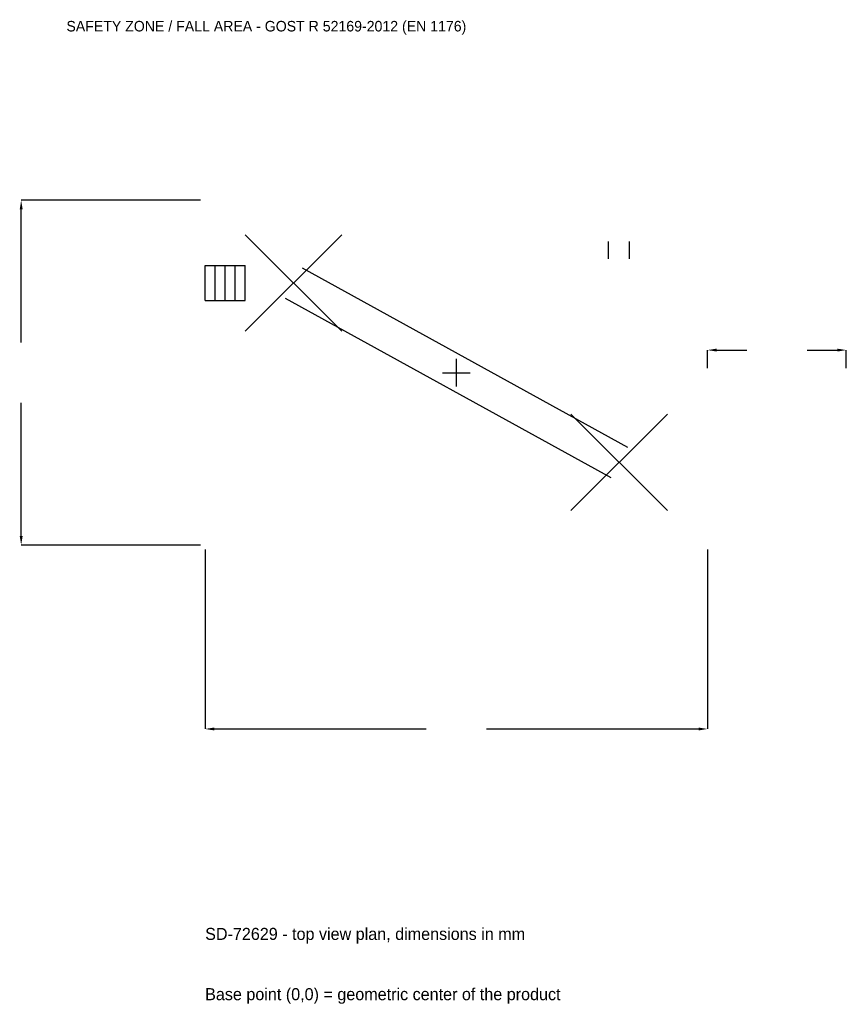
# Model space of a CAD drawing. Extents: x -5823 to 5200, y -8426 to 4709.
import ezdxf

# ---------------------------------------------------------------- set-up
doc = ezdxf.new("R2010")
doc.units = 0
for name, color, linetype in [('GP_MAF_zona_bezopasnosti', 1, 'Continuous'), ('ZSK_DANNYE', 3, 'Continuous'), ('ZSK_KONTUR', 7, 'Continuous'), ('ZSK_RAZMERY', 8, 'Continuous')]:
    doc.layers.add(name, color=color, linetype=linetype)
doc.dimstyles.new('ORION', dxfattribs={"dimtxt": 201, "dimasz": 120.6, "dimexe": 1.25, "dimexo": 60.3, "dimtad": 1, "dimcen": 2.5, "dimazin": 3, "dimtfac": 1, "dimtmove": 0, "dimatfit": 3})

# ---------------------------------------------------------------- blocks, each defined once
blk = doc.blocks.new('_CLOSEDFILLED')
at = {"color": 0, "linetype": 'BYBLOCK'}
blk.add_solid([(-1, 0.16), (0, 0), (-1, -0.16)], dxfattribs=at)
blk = doc.blocks.new('*D1')
for p, q in [((-3350, -2360.3), (-3350, -4753)), ((3350, -2360.3), (3350, -4753)), ((-3229.4, -4753), (-402, -4753)), ((402, -4753), (3229.4, -4753))]:
    blk.add_line(p, q)
at = {"layer": 'Defpoints'}
for p in [(-3350, -2300), (3350, -2300), (-3350, -4753)]:
    blk.add_point(p, dxfattribs=at)
at = {"layer": 'ZSK_RAZMERY', "xscale": 120.6, "yscale": 120.6, "rotation": 180}
blk.add_blockref('_CLOSEDFILLED', (-3350, -4753), dxfattribs=at)
at = {"layer": 'ZSK_RAZMERY', "xscale": 120.6, "yscale": 120.6}
blk.add_blockref('_CLOSEDFILLED', (3350, -4753), dxfattribs=at)
blk = doc.blocks.new('*D2')
for p, q in [((-3410.3, 2300), (-5803, 2300)), ((-5803, 402), (-5803, 2179.4)), ((-5803, -2179.4), (-5803, -402)), ((-3410.3, -2300), (-5803, -2300))]:
    blk.add_line(p, q)
at = {"layer": 'Defpoints'}
for p in [(-3350, 2300), (-5803, -2300), (-3350, -2300)]:
    blk.add_point(p, dxfattribs=at)
at = {"layer": 'ZSK_RAZMERY', "xscale": 120.6, "yscale": 120.6}
for p, rotation in [((-5803, 2300), 90), ((-5803, -2300), 270)]:
    blk.add_blockref('_CLOSEDFILLED', p, dxfattribs=dict(at, rotation=rotation))
blk = doc.blocks.new('*D3')
for p, q in [((3350, 60.3), (3350, 301.5)), ((3470.6, 301.5), (3873, 301.5)), ((4677, 301.5), (5079.4, 301.5)), ((5200, 60.3), (5200, 301.5))]:
    blk.add_line(p, q)
at = {"layer": 'Defpoints'}
for p in [(3350, 301.5), (3350, 0), (5200, 0)]:
    blk.add_point(p, dxfattribs=at)
at = {"layer": 'ZSK_RAZMERY', "xscale": 120.6, "yscale": 120.6, "rotation": 180}
blk.add_blockref('_CLOSEDFILLED', (3350, 301.5), dxfattribs=at)
at = {"layer": 'ZSK_RAZMERY', "xscale": 120.6, "yscale": 120.6}
blk.add_blockref('_CLOSEDFILLED', (5200, 301.5), dxfattribs=at)
blk = doc.blocks.new('B1')
at = {"layer": 'ZSK_KONTUR'}
for p, q in [((-2814, 552), (-1526, 1840)), ((-2814, 1840), (-1526, 552)), ((2030.896, 1518), (2030.896, 1749.84)), ((2309.104, 1518), (2309.104, 1749.84)), ((-3350, 1427.84), (-2814, 1427.84)), ((-3350, 964.16), (-3350, 1427.84)), ((-3216, 964.16), (-3216, 1427.84)), ((-3082, 964.16), (-3082, 1427.84)), ((-2948, 964.16), (-2948, 1427.84)), ((-2814, 964.16), (-2814, 1427.84)), ((-2058.092, 1399.043), (2281.908, -992.957)), ((-3350, 964.16), (-2814, 964.16)), ((-2281.908, 992.957), (2058.092, -1399.043)), ((1526, -1840), (2814, -552)), ((1526, -552), (2814, -1840))]:
    blk.add_line(p, q, dxfattribs=at)
at = {"layer": 'ZSK_RAZMERY'}
for p, q in [((0, -184), (0, 184)), ((-184, 0), (184, 0))]:
    blk.add_line(p, q, dxfattribs=at)
at = {"layer": 'GP_MAF_zona_bezopasnosti', "color": 1}
blk.add_text('SAFETY ZONE / FALL AREA - GOST R 52169-2012 (EN 1176)', height=140.7, dxfattribs=at).set_placement((-5200, 4552))
at = {"layer": 'ZSK_RAZMERY'}
dim = blk.add_linear_dim(base=(-5803, -2300), p1=(-3350, -2300), p2=(-3350, 2300), angle=90, dimstyle='ORION', dxfattribs=at)
dim.commit()
dim.dimension.update_dxf_attribs({"geometry": '*D2', "text_midpoint": (-5803, 0)})
for base, p1, p2, picture, middle in [((3350, 301.5), (3350, 0), (5200, 0), '*D3', (4275, 301.5)), ((-3350, -4753), (-3350, -2300), (3350, -2300), '*D1', (0, -4753))]:
    dim = blk.add_linear_dim(base=base, p1=p1, p2=p2, dimstyle='ORION', dxfattribs=at)
    dim.commit()
    dim.dimension.update_dxf_attribs({"geometry": picture, "text_midpoint": middle})

msp = doc.modelspace()

# ---------------------------------------------------------------- block references
msp.add_blockref('B1', (0, 0))

# ---------------------------------------------------------------- texts
at = {"layer": 'ZSK_DANNYE', "color": 3}
msp.add_text('SD-72629 - top view plan, dimensions in mm', height=160.8, dxfattribs=at).set_placement((-3350, -7567))
at = {"layer": 'ZSK_DANNYE', "color": 7}
msp.add_text('Base point (0,0) = geometric center of the product', height=160.8, dxfattribs=at).set_placement((-3350, -8371))

doc.saveas('drawing.dxf')
